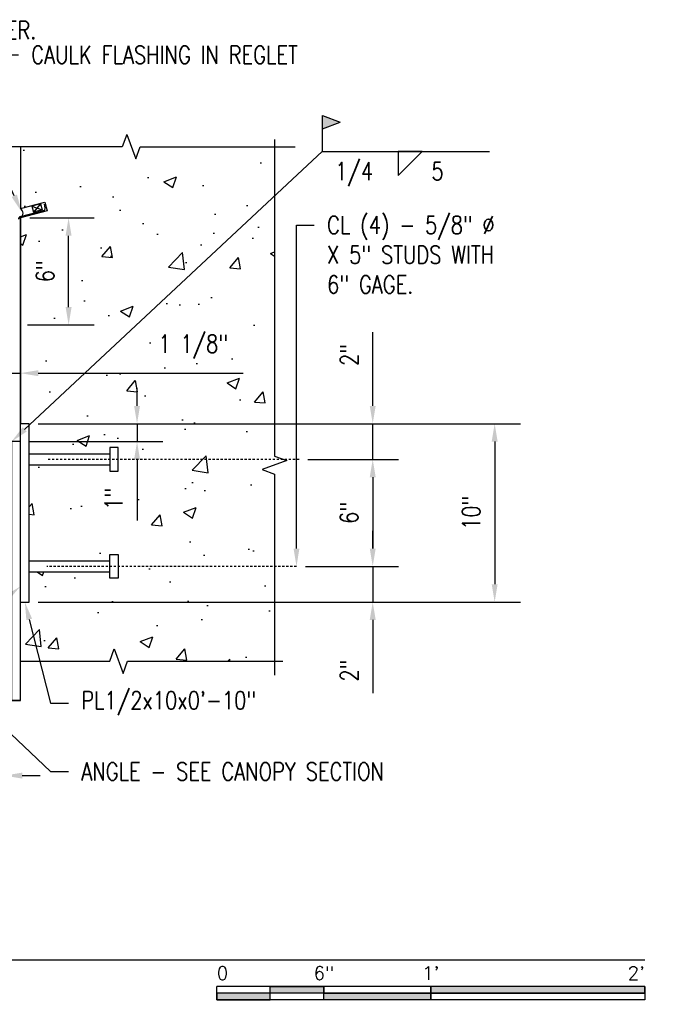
# Model space of a CAD drawing. Header units: inches. Extents: x -28 to 1146, y 31 to 191.
# Tile 4 of 12: x 87 to 124, y 32 to 88. Entities that reach past the tile are written whole.
import ezdxf
from ezdxf import colors
from ezdxf.entities.mleader import LeaderData, LeaderLine
from ezdxf.enums import TextEntityAlignment as Align
from ezdxf.math import Vec2, Vec3

# ---------------------------------------------------------------- set-up
doc = ezdxf.new("R2010")
doc.units = ezdxf.units.IN
doc.header["$MEASUREMENT"] = 0
doc.linetypes.add('Dash - 1_16_', pattern=[0.1875, 0.125, -0.0625])
doc.layers.add('A-WALL-PATT', color=8, linetype='Continuous', lineweight=18)
for name, color, linetype in [('S-ANNO-DIMS', 1, 'Continuous'), ('S-ANNO-NOTE', 2, 'Continuous'), ('S-ANNO-SYMB', 2, 'Continuous'), ('S-DETL', 90, 'Continuous'), ('S-DETL-GENF', 92, 'Continuous'), ('S-DETL-MEDM', 3, 'Continuous'), ('S-DETL-THIN', 1, 'Continuous')]:
    doc.layers.add(name, color=color, linetype=linetype)
doc.styles.add('Annotative', font='romans.shx', dxfattribs={"width": 0.8, "height": 0.125})
doc.styles.add('Arial', font='romans.shx', dxfattribs={"width": 0.8})
doc.styles.add('TITLES', font='swiss.ttf', dxfattribs={"width": 0.8, "height": 0.25})
doc.dimstyles.new('Annotative', dxfattribs={"dimscale": 0, "dimtxt": 0.125, "dimasz": 0.125, "dimexe": 0.18, "dimexo": 0.0625, "dimgap": 0.09, "dimtad": 1, "dimdec": 3, "dimzin": 3, "dimdsep": 46, "dimlunit": 4, "dimtxsty": 'Annotative', "dimcen": 0.09, "dimclrt": 2, "dimazin": 2, "dimtfac": 1, "dimtdec": 3, "dimtmove": 0, "dimatfit": 0, "dimfxl": 1, "dimtfill": 1, "dimfrac": 2, "dimtolj": 1, "dimtzin": 0, "dimarcsym": 0})

# ---------------------------------------------------------------- blocks, each defined once
blk = doc.blocks.new('051200_SteelFraming-AISC-Angle-Shapes-Side - L5X5X1_2-1882903-CANOPY CONN 1')
at = {"layer": 'S-DETL-GENF', "lineweight": -3}
for p, q in [((14.529, 0), (0, 0)), ((0, 0), (0, -0.979)), ((0, 0), (0, -0.5)), ((14.529, -5), (14.529, 0)), ((14.529, 0), (14.529, -0.5)), ((0, -0.5), (14.529, -0.5)), ((4.063, -5), (14.529, -5))]:
    blk.add_line(p, q, dxfattribs=at)
blk = doc.blocks.new('*D66')
at = {"layer": 'Defpoints', "color": 0, "transparency": 16777216}
for p in [(87.46, 64.939), (102.587, 62.939), (106.719, 62.939)]:
    blk.add_point(p, dxfattribs=at)
at = {"layer": 'S-ANNO-DIMS', "color": 0, "lineweight": -2, "transparency": 16777216}
for p, q in [((106.719, 65.939), (106.719, 70.064)), ((87.96, 64.939), (108.159, 64.939)), ((106.719, 62.939), (106.719, 64.939)), ((103.087, 62.939), (108.159, 62.939)), ((106.719, 61.939), (106.719, 60.939))]:
    blk.add_line(p, q, dxfattribs=at)
at = {"layer": 'S-ANNO-DIMS', "color": 0, "transparency": 16777216}
for points in [[(106.552, 65.939), (106.885, 65.939), (106.719, 64.939)], [(106.552, 61.939), (106.885, 61.939), (106.719, 62.939)]]:
    blk.add_solid(points, dxfattribs=at)
at = {"layer": 'S-ANNO-DIMS', "color": 2, "lineweight": -3, "transparency": 16777216, "insert": (105.403, 68.792), "char_height": 1, "width": 1.55327, "attachment_point": 5, "rotation": 90, "style": 'Annotative'}
blk.add_mtext('\\A1;2"', dxfattribs=at)
blk = doc.blocks.new('*D65')
at = {"layer": 'Defpoints', "color": 0, "transparency": 16777216}
for p in [(102.587, 62.939), (102.444, 56.939), (106.719, 56.939)]:
    blk.add_point(p, dxfattribs=at)
at = {"layer": 'S-ANNO-DIMS', "color": 0, "lineweight": -2, "transparency": 16777216}
for p, q in [((103.087, 62.939), (108.159, 62.939)), ((106.719, 61.939), (106.719, 57.939)), ((102.944, 56.939), (108.159, 56.939))]:
    blk.add_line(p, q, dxfattribs=at)
at = {"layer": 'S-ANNO-DIMS', "color": 0, "transparency": 16777216}
for points in [[(106.552, 61.939), (106.885, 61.939), (106.719, 62.939)], [(106.552, 57.939), (106.885, 57.939), (106.719, 56.939)]]:
    blk.add_solid(points, dxfattribs=at)
at = {"layer": 'S-ANNO-DIMS', "color": 2, "lineweight": -3, "transparency": 16777216, "insert": (105.403, 59.939), "char_height": 1, "width": 1.55327, "attachment_point": 5, "rotation": 90, "style": 'Annotative'}
blk.add_mtext('\\A1;6"', dxfattribs=at)
blk = doc.blocks.new('*D64')
at = {"layer": 'Defpoints', "color": 0, "transparency": 16777216}
for p in [(102.444, 56.939), (87.46, 54.939), (106.719, 54.939)]:
    blk.add_point(p, dxfattribs=at)
at = {"layer": 'S-ANNO-DIMS', "color": 0, "lineweight": -2, "transparency": 16777216}
for p, q in [((106.719, 57.939), (106.719, 58.939)), ((102.944, 56.939), (108.159, 56.939)), ((106.719, 56.939), (106.719, 54.939)), ((87.96, 54.939), (108.159, 54.939)), ((106.719, 53.939), (106.719, 49.823))]:
    blk.add_line(p, q, dxfattribs=at)
at = {"layer": 'S-ANNO-DIMS', "color": 0, "transparency": 16777216}
for points in [[(106.552, 57.939), (106.885, 57.939), (106.719, 56.939)], [(106.552, 53.939), (106.885, 53.939), (106.719, 54.939)]]:
    blk.add_solid(points, dxfattribs=at)
at = {"layer": 'S-ANNO-DIMS', "color": 2, "lineweight": -3, "transparency": 16777216, "insert": (105.403, 51.095), "char_height": 1, "width": 1.55327, "attachment_point": 5, "rotation": 90, "style": 'Annotative'}
blk.add_mtext('\\A1;2"', dxfattribs=at)
blk = doc.blocks.new('*D63')
at = {"layer": 'Defpoints', "color": 0, "transparency": 16777216}
for p in [(87.46, 64.939), (87.46, 54.939), (113.558, 54.939)]:
    blk.add_point(p, dxfattribs=at)
at = {"layer": 'S-ANNO-DIMS', "color": 0, "lineweight": -2, "transparency": 16777216}
for p, q in [((87.96, 64.939), (114.998, 64.939)), ((113.558, 63.939), (113.558, 55.939)), ((87.96, 54.939), (114.998, 54.939))]:
    blk.add_line(p, q, dxfattribs=at)
at = {"layer": 'S-ANNO-DIMS', "color": 0, "transparency": 16777216}
for points in [[(113.391, 63.939), (113.725, 63.939), (113.558, 64.939)], [(113.391, 55.939), (113.725, 55.939), (113.558, 54.939)]]:
    blk.add_solid(points, dxfattribs=at)
at = {"layer": 'S-ANNO-DIMS', "color": 2, "lineweight": -3, "transparency": 16777216, "insert": (112.243, 59.939), "char_height": 1, "width": 2.45771, "attachment_point": 5, "rotation": 90, "style": 'Annotative'}
blk.add_mtext('\\A1;10"', dxfattribs=at)
blk = doc.blocks.new('*D62')
at = {"layer": 'Defpoints', "color": 0, "transparency": 16777216}
for p in [(86.064, 59.962), (81.96, 49.409), (86.064, 45.209)]:
    blk.add_point(p, dxfattribs=at)
at = {"layer": 'S-ANNO-DIMS', "color": 0, "lineweight": -2, "transparency": 16777216}
for p, q in [((86.064, 59.462), (86.064, 43.769)), ((81.96, 48.909), (81.96, 43.769)), ((80.96, 45.209), (74.254, 45.209)), ((86.064, 45.209), (81.96, 45.209)), ((87.064, 45.209), (88.064, 45.209))]:
    blk.add_line(p, q, dxfattribs=at)
at = {"layer": 'S-ANNO-DIMS', "color": 0, "transparency": 16777216}
for points in [[(80.96, 45.375), (80.96, 45.042), (81.96, 45.209)], [(87.064, 45.375), (87.064, 45.042), (86.064, 45.209)]]:
    blk.add_solid(points, dxfattribs=at)
at = {"layer": 'S-ANNO-DIMS', "color": 2, "lineweight": -3, "transparency": 16777216, "insert": (77.107, 46.691), "char_height": 1, "width": 6.21309, "attachment_point": 5, "style": 'Annotative'}
blk.add_mtext('\\A1;4 1/8"', dxfattribs=at)
blk = doc.blocks.new('*D61')
at = {"layer": 'Defpoints', "color": 0, "transparency": 16777216}
for p in [(86.991, 76.48), (89.666, 76.48), (86.855, 70.48)]:
    blk.add_point(p, dxfattribs=at)
at = {"layer": 'S-ANNO-DIMS', "color": 0, "lineweight": -2, "transparency": 16777216}
for p, q in [((87.491, 76.48), (91.106, 76.48)), ((89.666, 71.48), (89.666, 75.48)), ((87.355, 70.48), (91.106, 70.48))]:
    blk.add_line(p, q, dxfattribs=at)
at = {"layer": 'S-ANNO-DIMS', "color": 0, "transparency": 16777216}
for points in [[(89.499, 75.48), (89.833, 75.48), (89.666, 76.48)], [(89.499, 71.48), (89.833, 71.48), (89.666, 70.48)]]:
    blk.add_solid(points, dxfattribs=at)
at = {"layer": 'S-ANNO-DIMS', "color": 2, "lineweight": -3, "transparency": 16777216, "insert": (88.351, 73.48), "char_height": 1, "width": 1.55327, "attachment_point": 5, "rotation": 90, "style": 'Annotative', "bg_fill": 3, "box_fill_scale": 1.25, "bg_fill_color": 256, "bg_fill_true_color": 13158600, "bg_fill_transparency": 0}
blk.add_mtext('\\A1;6"', dxfattribs=at)
blk = doc.blocks.new('HDR-Si_Weld-Symbol - Bottom-688245-CANOPY CONN 1')
at = {"layer": 'S-ANNO-NOTE', "lineweight": -3}
blk.add_hatch(color=256, dxfattribs=at).paths.add_polyline_path([(-0.375, 0.204), (-0.5, 0.1571), (-0.5, 0.2509)])
for p, q in [((-0.5, 0.2509), (-0.375, 0.204)), ((-0.5, 0.0009), (-0.5, 0.2509)), ((-0.5, 0.1571), (-0.375, 0.204)), ((-0.4375, 0), (0.6709, 0)), ((0.0313, -0.1691), (0.2004, 0)), ((0.0313, 0), (0.0313, -0.1691)), ((0.2004, 0), (0.0313, 0))]:
    blk.add_line(p, q, dxfattribs=at)
blk = doc.blocks.new('*U70')
for points in [[(-2.625, -0.188), (-2.25, -0.188), (-2.25, -0.2344), (-2.625, -0.2344)], [(-1.5, -0.2344), (0, -0.2344), (0, -0.1875), (-1.5, -0.1875)], [(-3, -0.2812), (-2.625, -0.2812), (-2.625, -0.2344), (-3, -0.2344)], [(-2.25, -0.2349), (-1.5, -0.2349), (-1.5, -0.2812), (-2.25, -0.2812)]]:
    blk.add_hatch(color=256).paths.add_polyline_path(points)
for p, q in [((0, -0.1875), (-3, -0.1875)), ((-3, -0.2812), (-3, -0.1875)), ((-2.625, -0.2807), (-2.625, -0.188)), ((-2.25, -0.2812), (-2.25, -0.1885)), ((-1.5, -0.2812), (-1.5, -0.1885)), ((0, -0.1875), (0, -0.2812)), ((0, -0.2344), (-3, -0.2344)), ((0, -0.2812), (-3, -0.2812))]:
    blk.add_line(p, q)
at = {"flags": 128}
for points in [[(-2.625, -0.188), (-2.25, -0.188), (-2.25, -0.2344), (-2.625, -0.2344), (-2.625, -0.188)], [(-1.5, -0.2344), (0, -0.2344), (0, -0.1875), (-1.5, -0.1875), (-1.5, -0.2344)], [(-3, -0.2812), (-2.625, -0.2812), (-2.625, -0.2344), (-3, -0.2344), (-3, -0.2812)], [(-2.25, -0.2349), (-1.5, -0.2349), (-1.5, -0.2812), (-2.25, -0.2812), (-2.25, -0.2349)]]:
    blk.add_lwpolyline(points, close=True, dxfattribs=at)
at = {"style": 'Arial'}
blk.add_text('0', height=0.0937, dxfattribs=at).set_placement((-3, -0.0937), align=Align.MIDDLE_LEFT)
for s, p in [('6"', (-2.25, -0.0937)), ("1'", (-1.5, -0.0937))]:
    blk.add_text(s, height=0.09375, dxfattribs=at).set_placement(p, align=Align.MIDDLE_CENTER)
blk.add_text("2'", height=0.09375, dxfattribs=at).set_placement((0, -0.0937), align=Align.MIDDLE_RIGHT)
blk = doc.blocks.new('*D89')
at = {"layer": 'Defpoints', "color": 0, "transparency": 16777216}
for p in [(87.46, 64.939), (86.96, 63.939), (93.504, 63.939)]:
    blk.add_point(p, dxfattribs=at)
at = {"layer": 'S-ANNO-DIMS', "color": 0, "lineweight": -2, "transparency": 16777216}
for p, q in [((93.504, 65.939), (93.504, 66.939)), ((87.96, 64.939), (94.944, 64.939)), ((93.504, 64.939), (93.504, 63.939)), ((87.46, 63.939), (94.944, 63.939)), ((93.504, 62.939), (93.504, 59.508))]:
    blk.add_line(p, q, dxfattribs=at)
at = {"layer": 'S-ANNO-DIMS', "color": 0, "transparency": 16777216}
for points in [[(93.338, 65.939), (93.671, 65.939), (93.504, 64.939)], [(93.338, 62.939), (93.671, 62.939), (93.504, 63.939)]]:
    blk.add_solid(points, dxfattribs=at)
at = {"layer": 'S-ANNO-DIMS', "color": 2, "transparency": 16777216, "insert": (92.189, 60.724), "char_height": 1, "attachment_point": 5, "rotation": 90, "style": 'Annotative', "bg_fill": 3, "box_fill_scale": 1.25, "bg_fill_color": 256, "bg_fill_true_color": 13158600, "bg_fill_transparency": 0}
blk.add_mtext('\\A1;1"', dxfattribs=at)
blk = doc.blocks.new('*D90')
at = {"layer": 'Defpoints', "color": 0, "transparency": 16777216}
for p in [(85.877, 68.96), (86.96, 68.96), (86.96, 67.773)]:
    blk.add_point(p, dxfattribs=at)
at = {"layer": 'S-ANNO-DIMS', "color": 0, "lineweight": -2, "transparency": 16777216}
for p, q in [((85.877, 68.46), (85.877, 66.333)), ((86.96, 68.46), (86.96, 66.333)), ((84.877, 67.773), (83.877, 67.773)), ((85.877, 67.773), (86.96, 67.773)), ((87.96, 67.773), (99.453, 67.773))]:
    blk.add_line(p, q, dxfattribs=at)
at = {"layer": 'S-ANNO-DIMS', "color": 0, "transparency": 16777216}
for points in [[(84.877, 67.939), (84.877, 67.606), (85.877, 67.773)], [(87.96, 67.939), (87.96, 67.606), (86.96, 67.773)]]:
    blk.add_solid(points, dxfattribs=at)
at = {"layer": 'S-ANNO-DIMS', "color": 2, "transparency": 16777216, "insert": (96.657, 69.255), "char_height": 1, "attachment_point": 5, "style": 'Annotative', "bg_fill": 3, "box_fill_scale": 1.25, "bg_fill_color": 256, "bg_fill_true_color": 13158600, "bg_fill_transparency": 0}
blk.add_mtext('\\A1;1 1/8"', dxfattribs=at)
blk = doc.blocks.new('*U72')
at = {"linetype": 'Continuous', "lineweight": -3}
blk.add_line((1.125, 0.625), (9.0021, 0.625), dxfattribs=at)
at = {"lineweight": -3}
blk.add_circle((0.8125, 0.625), 0.3125, dxfattribs=at)
at = {"lineweight": -3, "style": 'Arial'}
blk.add_attdef('DRAWING_AREA_TITLE', text='', height=0.1875, dxfattribs=at).set_placement((1.3743, 0.6339), align=Align.BOTTOM_LEFT)
blk.add_attdef('X#', text='', height=0.1875, dxfattribs=at).set_placement((0.8125, 0.625), align=Align.MIDDLE_CENTER)
blk.add_attdef('SCALE:', text='', height=0.0938, dxfattribs=at).set_placement((1.3743, 0.5606), align=Align.TOP_LEFT)

msp = doc.modelspace()

# ---------------------------------------------------------------- hatches: boundary and pattern name
at = {"layer": 'A-WALL-PATT', "lineweight": -3}
h = msp.add_hatch(dxfattribs=at)
h.set_pattern_fill('AR-CONC', color=8, style=0)
h.set_pattern_definition([(50, (-2.181, 8.493), (7.1726, -0.62752), [0.75, -8.25]), (355, (-2.181, 8.493), (-1.3875, 7.5219), [0.6, -6.6]), (100.4514, (-1.5833, 8.4406), (5.7851, 6.8944), [0.6374, -7.01142]), (46.184, (-2.181, 10.493), (10.6724, -1.6552), [1.125, -12.375]), (96.636, (-1.292, 10.355), (9.3466, 9.7412), [0.9561, -10.5171]), (351.184, (-2.181, 10.493), (9.3466, 9.7412), [0.9, -9.9]), (21, (-1.181, 9.993), (5.96907, -4.0262), [0.75, -8.25]), (326, (-1.181, 9.993), (2.43315, 7.2515), [0.6, -6.6]), (71.4514, (-0.6836, 9.6574), (8.40222, 3.2253), [0.6374, -7.01142]), (37.5, (-2.181, 8.493), (0.1216, 3.32894), [0, -6.52, 0, -6.7, 0, -6.625]), (7.5, (-2.181, 8.493), (2.6307, 3.94412), [0, -3.82, 0, -6.37, 0, -2.525]), (327.5, (-4.411, 8.493), (5.338224, -0.22555), [0, -2.5, 0, -7.8, 0, -10.35]), (317.5, (-5.411, 8.493), (5.83186, 1.00105), [0, -3.25, 0, -5.18, 0, -7.35])])
h.paths.add_polyline_path([(92.7265, 50.9412), (92.9765, 51.6281), (101.2159, 51.6281), (101.2159, 62.118), (100.5291, 62.368), (101.9028, 62.868), (101.2159, 63.118), (101.2159, 80.4682), (93.678, 80.4682), (93.428, 79.7813), (92.928, 81.1551), (92.678, 80.4682), (86.9602, 80.4682), (86.9602, 76.9979), (88.3308, 77.3651), (88.4602, 76.8822), (86.9602, 76.4803), (86.9602, 64.9388), (87.4602, 64.9388), (87.4602, 63.2538), (91.972, 63.2538), (91.972, 63.6081), (92.4445, 63.6081), (92.4445, 62.2695), (91.972, 62.2695), (91.972, 62.6239), (87.4602, 62.6239), (87.4602, 57.2538), (91.972, 57.2538), (91.972, 57.6081), (92.4445, 57.6081), (92.4445, 56.2695), (91.972, 56.2695), (91.972, 56.6239), (87.4602, 56.6239), (87.4602, 54.9388), (86.9602, 54.9388), (86.9602, 51.6281), (91.9765, 51.6281), (92.2265, 52.315)])

# ---------------------------------------------------------------- linework, layer by layer
at = {"layer": 'S-ANNO-SYMB', "lineweight": -3}
msp.add_line((103.8943, 80.2058), (104.3943, 80.2058), dxfattribs=at)
at = {"layer": 'S-DETL', "lineweight": -3}
for p, q in [((86.9661, 76.5476), (88.265, 76.8956)), ((88.0808, 77.2726), (87.5978, 77.1432)), ((87.5978, 77.1432), (87.6912, 76.7946)), ((87.5978, 77.1432), (88.1742, 76.924)), ((88.0808, 77.2726), (87.6912, 76.7946)), ((88.1742, 76.924), (87.6912, 76.7946)), ((88.0808, 77.2726), (88.1742, 76.924)), ((88.355, 77.0343), (88.3222, 77.2413)), ((86.9602, 76.4803), (86.991, 76.4803))]:
    msp.add_line(p, q, dxfattribs=at)
at = {"layer": 'S-DETL', "linetype": 'Dash - 1_16_', "lineweight": -3}
for p, q in [((102.5868, 62.9388), (88.4445, 62.9388)), ((102.4445, 56.9388), (88.4445, 56.9388))]:
    msp.add_line(p, q, dxfattribs=at)
at = {"layer": 'S-DETL', "lineweight": -3}
for centre, radius, start, end in [((86.8105, 76.7391), 0.299, 300.03851, 59.96149), ((88.233, 77.015), 0.1235, 285, 9), ((87.0049, 76.4027), 0.15, 105, 180)]:
    msp.add_arc(centre, radius, start, end, dxfattribs=at)
at = {"layer": 'S-DETL-MEDM', "lineweight": -3}
for p, q in [((92.928, 81.1551), (92.678, 80.4682)), ((92.928, 81.1551), (93.428, 79.7813)), ((101.2159, 80.868), (101.2159, 63.118)), ((92.678, 80.4682), (85.803, 80.4682)), ((93.428, 79.7813), (93.678, 80.4682)), ((93.678, 80.4682), (102.3731, 80.4682)), ((86.9602, 63.9388), (86.9602, 76.4803)), ((87.4602, 64.9388), (86.9602, 64.9388)), ((87.4602, 54.9388), (87.4602, 64.9388)), ((92.4445, 63.6081), (91.972, 63.6081)), ((91.972, 63.6081), (91.972, 62.2695)), ((92.4445, 62.2695), (92.4445, 63.6081)), ((87.4602, 63.2538), (91.972, 63.2538)), ((101.2159, 63.118), (101.9028, 62.868)), ((87.4602, 62.6239), (91.972, 62.6239)), ((101.9028, 62.868), (100.5291, 62.368)), ((91.972, 62.2695), (92.4445, 62.2695)), ((100.5291, 62.368), (101.2159, 62.118)), ((101.2159, 62.118), (101.2159, 50.8331)), ((91.972, 56.2695), (91.972, 57.6081)), ((91.972, 57.6081), (92.4445, 57.6081)), ((92.4445, 57.6081), (92.4445, 56.2695)), ((87.4602, 57.2538), (91.972, 57.2538)), ((87.4602, 56.6239), (91.972, 56.6239)), ((92.4445, 56.2695), (91.972, 56.2695)), ((86.9602, 54.9388), (87.4602, 54.9388)), ((91.9765, 51.6281), (92.2265, 52.315)), ((92.2265, 52.315), (92.7265, 50.9412)), ((86.9602, 51.6281), (91.9765, 51.6281)), ((92.7265, 50.9412), (92.9765, 51.6281)), ((92.9765, 51.6281), (101.6716, 51.6281))]:
    msp.add_line(p, q, dxfattribs=at)
at = {"layer": 'S-DETL-THIN', "lineweight": -3}
for p, q in [((86.9602, 80.4682), (86.9602, 76.9979)), ((86.9602, 76.9979), (88.3308, 77.3651)), ((88.3308, 77.3651), (88.4602, 76.8822)), ((88.4602, 76.8822), (86.9602, 76.4803)), ((86.9602, 76.4803), (86.9602, 64.9388))]:
    msp.add_line(p, q, dxfattribs=at)

# ---------------------------------------------------------------- block references
at = {"layer": 'S-ANNO-SYMB', "lineweight": -3, "xscale": 8, "yscale": 8, "zscale": 8}
for name, p in [('HDR-Si_Weld-Symbol - Bottom-688245-CANOPY CONN 1', (107.8943, 80.2058)), ('*U70', (121.9769, 34.8848))]:
    msp.add_blockref(name, p, dxfattribs=at)
at = {"layer": 'S-ANNO-SYMB', "lineweight": -3}
ref = msp.add_blockref('*U72', (49.9602, 29.8848), dxfattribs=dict(at, xscale=8, yscale=8, zscale=8))
ref.add_attrib('SCALE:', 'SCALE: 1 1/2" = 1\'-0"', dxfattribs={"layer": '0', "lineweight": -3, "height": 1, "style": 'Annotative', "width": 0.796875}).set_placement((60.9546, 34.3695), align=Align.TOP_LEFT)
ref.add_attrib('DRAWING_AREA_TITLE', 'CANOPY CONNECTION', dxfattribs={"layer": '0', "lineweight": -3, "height": 2, "style": 'TITLES', "width": 0.796875}).set_placement((60.9546, 34.956), align=Align.BOTTOM_LEFT)
ref.add_attrib('X#', 'A1', dxfattribs={"layer": '0', "lineweight": -3, "height": 2, "style": 'TITLES', "width": 0.796875}).set_placement((56.4602, 34.8848), align=Align.MIDDLE_CENTER)
at = {"layer": 'S-DETL-GENF', "lineweight": -3, "rotation": 269.9999999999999}
msp.add_blockref('051200_SteelFraming-AISC-Angle-Shapes-Side - L5X5X1_2-1882903-CANOPY CONN 1', (86.9602, 63.9388), dxfattribs=at)

# ---------------------------------------------------------------- texts
at = {"layer": 'S-ANNO-NOTE', "lineweight": -3, "char_height": 1, "line_spacing_factor": 0.981704, "style": 'Annotative'}
for s, insert, width, attachment_point in [('\\pxqc,t3.2,6.4,9.6,12.8,16,19.2,22.4,25.6,28.8,32,35.2,38.4,41.6,44.8,48,51.2,54.4,57.6,60.8,64,67.2,70.4,73.6,76.8,80,83.2,86.4,89.6,92.8,96,99.2,102.4;{1/4}', (105.6757, 79.5987), 2.499528, 2), ('\\pxt3.2,6.4,9.6,12.8,16,19.2,22.4,25.6,28.8,32,35.2,38.4,41.6,44.8,48,51.2,54.4,57.6,60.8,64,67.2,70.4,73.6,76.8,80,83.2,86.4,89.6,92.8,96,99.2,102.4;5', (110.014, 79.5987), 1.383307, 1)]:
    msp.add_mtext(s, dxfattribs=dict(at, insert=insert, width=width, attachment_point=attachment_point))

# ---------------------------------------------------------------- dimensions: what is measured, and where the dimension line sits
at = {"layer": 'S-ANNO-DIMS', "lineweight": -3}
for base, p1, p2, picture, middle in [((106.7187, 62.9388), (87.4602, 64.9388), (102.5868, 62.9388), '*D66', (106.7187, 68.7915)), ((106.7187, 54.9388), (102.4445, 56.9388), (87.4602, 54.9388), '*D64', (106.7187, 51.095))]:
    dim = msp.add_linear_dim(base=base, p1=p1, p2=p2, angle=90, dimstyle='Annotative', override={"dimpost": '\\X', "dimtfill": 0}, dxfattribs=at)
    dim.commit()
    dim.dimension.update_dxf_attribs({"geometry": picture, "text_midpoint": middle, "dimtype": 160})
for base, p1, p2, picture, middle in [((113.558, 54.9388), (87.4602, 64.9388), (87.4602, 54.9388), '*D63', (112.2428, 59.9388)), ((106.7187, 56.9388), (102.5868, 62.9388), (102.4445, 56.9388), '*D65', (105.4034, 59.9388))]:
    dim = msp.add_linear_dim(base=base, p1=p1, p2=p2, angle=90, dimstyle='Annotative', override={"dimpost": '\\X', "dimtfill": 0}, dxfattribs=at)
    dim.commit()
    dim.dimension.update_dxf_attribs({"geometry": picture, "text_midpoint": middle})
dim = msp.add_linear_dim(base=(86.064, 45.2087), p1=(81.9602, 49.4095), p2=(86.064, 59.9616), dimstyle='Annotative', override={"dimpost": '\\X', "dimtfill": 0}, dxfattribs=at)
dim.commit()
dim.dimension.update_dxf_attribs({"geometry": '*D62', "text_midpoint": (77.1069, 45.2087), "dimtype": 160})

# ---------------------------------------------------------------- leaders
at = {"layer": 'S-ANNO-NOTE', "lineweight": -3}
ml = msp.add_multileader_mtext('Standard', dxfattribs=at)
ml.set_content('CAULK FLASHING IN REGLET', color=256, style='Annotative')
ml.set_leader_properties(color=1, linetype='ByLayer', lineweight=-1)
ml.build(insert=Vec2(0, 0))
ml.multileader.update_dxf_attribs({"text_right_attachment_type": 3, "dogleg_length": 0.36, "arrow_head_size": 1, "scale": 8})
ctx = ml.context
ctx.base_point, ctx.scale, ctx.char_height, ctx.arrow_head_size, ctx.landing_gap_size, ctx.plane_origin = Vec3(86.8517, 85.6189), 8, 1, 1, 0.72, Vec3(87.0314, 76.8078)
ctx.right_attachment = 3
notes = []
notes.append((ctx, [(0, (1, 1, 0), (83.0508, 85.6189), (1, 0), 3.8009, [(0, [(87.0314, 76.8078)], 0, [])])]))
ctx.mtext.insert, ctx.mtext.width, ctx.mtext.flow_direction = Vec3(87.5717, 86.1189), 10.174367, 5
ml = msp.add_multileader_mtext('Standard', dxfattribs=at)
ml.set_content('CL (4) - 5/8" %%C\\PX 5" STUDS WITH\\P6" GAGE.', color=256, style='Annotative')
ml.set_leader_properties(color=1, linetype='ByLayer', lineweight=-1)
ml.build(insert=Vec2(0, 0))
ml.multileader.update_dxf_attribs({"text_right_attachment_type": 3, "dogleg_length": 0.125, "arrow_head_size": 1, "scale": 8})
ctx = ml.context
ctx.base_point, ctx.scale, ctx.char_height, ctx.arrow_head_size, ctx.landing_gap_size, ctx.plane_origin = Vec3(103.4445, 76.0789), 8, 1, 1, 0.72, Vec3(130.7703, 45.1289)
ctx.right_attachment = 3
notes.append((ctx, [(0, (1, 1, 0), (102.4445, 76.0789), (1, 0), 1, [(1, [(102.4445, 56.9388), (102.4445, 64.9388)], 0, [])])]))
ctx.mtext.insert, ctx.mtext.width, ctx.mtext.flow_direction = Vec3(104.1645, 76.5789), 18.469045, 5
ml = msp.add_multileader_mtext('Standard', dxfattribs=at)
ml.set_content('\\A1;ANGLE - SEE CANOPY SECTION', color=256, style='Annotative')
ml.set_leader_properties(color=1, linetype='ByLayer', lineweight=-1)
ml.build(insert=Vec2(0, 0))
ml.multileader.update_dxf_attribs({"text_right_attachment_type": 3, "dogleg_length": 0.125, "arrow_head_size": 1, "scale": 8})
ctx = ml.context
ctx.base_point, ctx.scale, ctx.char_height, ctx.arrow_head_size, ctx.landing_gap_size, ctx.plane_origin = Vec3(60.1202, 53.3653), 8, 1, 1, 0.72, Vec3(71.7531, 31.8045)
ctx.right_attachment = 3
notes.append((ctx, [(1, (1, 1, 0), (72.6174, 51.6987), (-1, 0), 1, [(1, [(81.9602, 53.9482), (74.6531, 59.6956)], 0, [])])]))
ctx.mtext.insert, ctx.mtext.width, ctx.mtext.flow_direction = Vec3(60.8402, 53.8653), 11.914385, 5
ml = msp.add_multileader_mtext('Standard', dxfattribs=at)
ml.set_content('\\A1;PL1/2x10x0\'-10"', color=256, style='Annotative')
ml.set_leader_properties(color=1, linetype='ByLayer', lineweight=-1)
ml.build(insert=Vec2(0, 0))
ml.multileader.update_dxf_attribs({"text_right_attachment_type": 3, "dogleg_length": 0.125, "arrow_head_size": 1, "scale": 8})
ctx = ml.context
ctx.base_point, ctx.scale, ctx.char_height, ctx.arrow_head_size, ctx.landing_gap_size, ctx.plane_origin = Vec3(89.659, 49.2617), 8, 1, 1, 0.72, Vec3(113.8268, 24.7991)
ctx.right_attachment = 3
notes.append((ctx, [(0, (1, 1, 0), (88.659, 49.2617), (1, 0), 1, [(0, [(87.2102, 54.9388)], 0, [])])]))
ctx.mtext.insert, ctx.mtext.width, ctx.mtext.flow_direction = Vec3(90.379, 49.9284), 18.350027, 5
ml = msp.add_multileader_mtext('Standard', dxfattribs=at)
ml.set_content('\\A1;ANGLE - SEE CANOPY SECTION', color=256, style='Annotative')
ml.set_leader_properties(color=1, linetype='ByLayer', lineweight=-1)
ml.build(insert=Vec2(0, 0))
ml.multileader.update_dxf_attribs({"text_right_attachment_type": 3, "dogleg_length": 0.125, "arrow_head_size": 1, "scale": 8})
ctx = ml.context
ctx.base_point, ctx.scale, ctx.char_height, ctx.arrow_head_size, ctx.landing_gap_size, ctx.plane_origin = Vec3(89.659, 45.4388), 8, 1, 1, 0.72, Vec3(99.4606, 26.0065)
ctx.right_attachment = 3
notes.append((ctx, [(0, (1, 1, 0), (88.659, 45.4388), (1, 0), 1, [(1, [(84.4602, 49.4095)], 0, [])])]))
ctx.mtext.insert, ctx.mtext.width, ctx.mtext.flow_direction = Vec3(90.379, 45.9388), 11.914385, 5
at = {"layer": 'S-ANNO-SYMB', "lineweight": -3}
ml = msp.add_multileader_mtext('Standard', dxfattribs=at)
ml.set_content('', color=256, style='Annotative')
ml.set_leader_properties(color=256, linetype='ByLayer', lineweight=-1)
ml.build(insert=Vec2(0, 0))
ml.multileader.update_dxf_attribs({"text_right_attachment_type": 3, "dogleg_length": 0.36, "arrow_head_size": 1, "scale": 8})
ctx = ml.context
ctx.base_point, ctx.scale, ctx.char_height, ctx.arrow_head_size, ctx.landing_gap_size, ctx.plane_origin = Vec3(76.9997, 48.9857), 8, 1, 1, 0.72, Vec3(86.9621, 54.8456)
ctx.right_attachment, ctx.text_align_type = 3, 2
notes.append((ctx, [(0, (1, 1, 0), (78.8599, 48.9857), (-1, 0), 0.4202, [(0, [(86.9602, 55.8155)], 0, [])])]))
ctx.mtext.insert, ctx.mtext.alignment, ctx.mtext.flow_direction = Vec3(77.7197, 49.4857), 3, 5
for ctx, leaders in notes:
    for number, flags, end, landing, length, lines in leaders:
        leader = LeaderData()
        leader.index, (leader.has_last_leader_line, leader.has_dogleg_vector, leader.attachment_direction) = number, flags
        leader.last_leader_point, leader.dogleg_vector, leader.dogleg_length = Vec3(end), Vec3(landing), length
        for number, points, colour, breaks in lines:
            line = LeaderLine()
            line.index, line.vertices, line.color, line.breaks = number, Vec3.list(points), colors.encode_raw_color(colour), breaks
            leader.lines.append(line)
        ctx.leaders.append(leader)

# ---------------------------------------------------------------- next in the draw order: dimensions: what is measured, and where the dimension line sits
at = {"layer": 'S-ANNO-DIMS', "lineweight": -3}
dim = msp.add_linear_dim(base=(89.666, 76.4803), p1=(86.8549, 70.4803), p2=(86.991, 76.4803), angle=90, dimstyle='Annotative', override={"dimpost": '\\X', "dimtfill": 1}, dxfattribs=at)
dim.commit()
dim.dimension.update_dxf_attribs({"geometry": '*D61', "text_midpoint": (88.3508, 73.4803)})

# ---------------------------------------------------------------- next in the draw order: leaders
at = {"layer": 'S-ANNO-NOTE', "lineweight": -3}
ml = msp.add_multileader_mtext('Standard', dxfattribs=at)
ml.set_content('\\A1;1/2" %%C BOLT @ EA. ANGLE W/ TAPERED WASHER.', color=256, style='Annotative')
ml.set_leader_properties(color=1, linetype='ByLayer', lineweight=-1)
ml.build(insert=Vec2(0, 0))
ml.multileader.update_dxf_attribs({"text_right_attachment_type": 3, "dogleg_length": 0.125, "arrow_head_size": 1, "scale": 8})
ctx = ml.context
ctx.base_point, ctx.scale, ctx.char_height, ctx.arrow_head_size, ctx.landing_gap_size, ctx.plane_origin = Vec3(60.1202, 87.008), 8, 1, 1, 0.72, Vec3(86.1833, 68.5545)
ctx.right_attachment = 3
notes = []
notes.append((ctx, [(1, (1, 1, 0), (73.4174, 83.2937), (-1, 0), 1, [(0, [(85.1534, 65.4594)], 0, [])])]))
ctx.mtext.insert, ctx.mtext.width, ctx.mtext.flow_direction = Vec3(60.8402, 87.508), 10.977719, 5
ml = msp.add_multileader_mtext('Standard', dxfattribs=at)
ml.set_content('\\A1;NEOPRENE CLOSURE', color=256, style='Annotative')
ml.set_leader_properties(color=1, linetype='ByLayer', lineweight=-1)
ml.build(insert=Vec2(0, 0))
ml.multileader.update_dxf_attribs({"text_right_attachment_type": 3, "dogleg_length": 0.125, "arrow_head_size": 1, "scale": 8})
ctx = ml.context
ctx.base_point, ctx.scale, ctx.char_height, ctx.arrow_head_size, ctx.landing_gap_size, ctx.plane_origin = Vec3(60.1202, 79.2004), 8, 1, 1, 0.72, Vec3(85.5193, 65.2016)
ctx.right_attachment = 3
notes.append((ctx, [(1, (1, 1, 0), (74.8269, 79.2004), (-1, 0), 1, [(0, [(79.7623, 69.5033)], 0, [])])]))
ctx.mtext.insert, ctx.mtext.width, ctx.mtext.flow_direction = Vec3(60.8402, 79.7004), 18.350027, 5
at = {"layer": 'S-ANNO-SYMB', "lineweight": -3}
ml = msp.add_multileader_mtext('Standard', dxfattribs=at)
ml.set_content('', color=256, style='Annotative')
ml.set_leader_properties(color=256, linetype='ByLayer', lineweight=-1)
ml.build(insert=Vec2(0, 0))
ml.multileader.update_dxf_attribs({"has_dogleg": 0, "text_right_attachment_type": 3, "dogleg_length": 0.36, "arrow_head_size": 1, "scale": 8})
ctx = ml.context
ctx.base_point, ctx.scale, ctx.char_height, ctx.arrow_head_size, ctx.landing_gap_size, ctx.plane_origin = Vec3(103.8943, 80.2129), 8, 1, 1, 0.72, Vec3(86.8016, 64.1094)
ctx.right_attachment = 3
notes.append((ctx, [(1, (1, 1, 0), (103.474, 80.2129), (1, 0), 0.4202, [(0, [(86.4708, 63.9388)], 0, [])])]))
ctx.mtext.insert, ctx.mtext.flow_direction = Vec3(104.6143, 80.7129), 5
for ctx, leaders in notes:
    for number, flags, end, landing, length, lines in leaders:
        leader = LeaderData()
        leader.index, (leader.has_last_leader_line, leader.has_dogleg_vector, leader.attachment_direction) = number, flags
        leader.last_leader_point, leader.dogleg_vector, leader.dogleg_length = Vec3(end), Vec3(landing), length
        for number, points, colour, breaks in lines:
            line = LeaderLine()
            line.index, line.vertices, line.color, line.breaks = number, Vec3.list(points), colors.encode_raw_color(colour), breaks
            leader.lines.append(line)
        ctx.leaders.append(leader)

# ---------------------------------------------------------------- next in the draw order: dimensions: what is measured, and where the dimension line sits
at = {"layer": 'S-ANNO-DIMS'}
dim = msp.add_linear_dim(base=(93.5044, 63.9388), p1=(87.4602, 64.9388), p2=(86.9602, 63.9388), angle=90, dimstyle='Annotative', override={"dimpost": '\\X'}, dxfattribs=at)
dim.commit()
dim.dimension.update_dxf_attribs({"geometry": '*D89', "text_midpoint": (92.1892, 60.7236)})

# ---------------------------------------------------------------- next in the draw order: dimensions: what is measured, and where the dimension line sits
dim = msp.add_linear_dim(base=(86.9602, 67.7727), p1=(85.8771, 68.9596), p2=(86.9602, 68.9596), dimstyle='Annotative', override={"dimpost": '\\X'}, dxfattribs=at)
dim.commit()
dim.dimension.update_dxf_attribs({"geometry": '*D90', "text_midpoint": (96.6573, 67.7727), "dimtype": 160})

doc.saveas('drawing.dxf')
